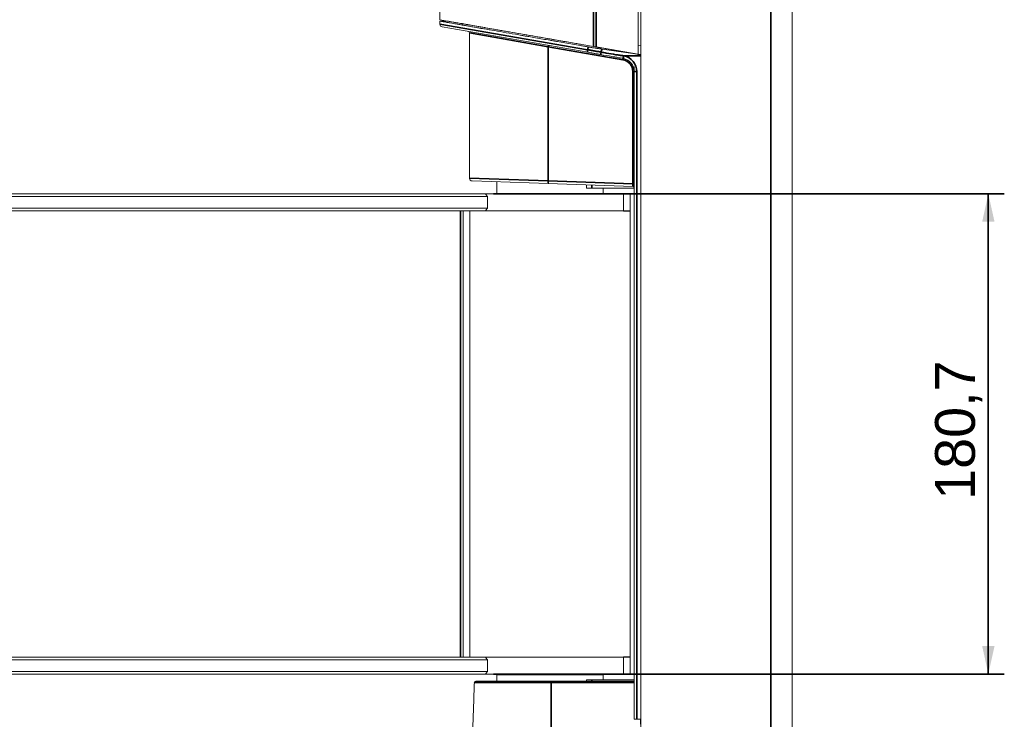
# Model space of a CAD drawing. Header units: millimetres. Extents: x 4 to 1188, y 1 to 840.
# Tile 54 of 123: x 330 to 453, y 468 to 556. Entities that reach past the tile are written whole.
import ezdxf

# ---------------------------------------------------------------- set-up
doc = ezdxf.new("R2010")
doc.units = ezdxf.units.MM
doc.layers.add('1', color=7, linetype='Continuous', true_color=0xffffff)
doc.styles.add('Arial Unicode MS', font='Arial Unicode MS')
doc.dimstyles.get("Standard").update_dxf_attribs({"dimtxt": 0.18, "dimasz": 0.18, "dimexe": 0.18, "dimexo": 0.0625, "dimgap": 0.09, "dimtad": 0, "dimtih": 1, "dimtoh": 1, "dimdec": 4, "dimzin": 0, "dimdsep": 46, "dimtxsty": 'Standard', "dimcen": 0.09, "dimadec": 0, "dimazin": 0, "dimtfac": 1, "dimtdec": 4, "dimtofl": 0, "dimtmove": 0, "dimatfit": 3, "dimfxl": 0, "dimtolj": 1, "dimtzin": 0, "dimarcsym": 0})

# ---------------------------------------------------------------- blocks, each defined once
blk = doc.blocks.new('_U10')
at = {"layer": '1', "color": 18, "lineweight": 35}
for p, q in [((236.02, 506.41), (236.02, 610.68)), ((382.61, 568.55), (382.61, 610.68)), ((236.02, 608.68), (382.61, 608.68))]:
    blk.add_line(p, q, dxfattribs=at)
at = {"layer": '1', "color": 18, "lineweight": 70}
for points in [[(236.02, 608.68), (239.52, 609.46), (239.52, 607.91)], [(382.61, 608.68), (379.11, 607.91), (379.11, 609.46)]]:
    blk.add_solid(points, dxfattribs=at)
at = {"layer": '1', "color": 18, "linetype": 'Continuous', "lineweight": 13, "insert": (300.74, 611.24), "char_height": 5, "attachment_point": 7, "line_spacing_factor": 1.047437, "style": 'Arial Unicode MS'}
blk.add_mtext('\\fArial Unicode MS|b0|i0;\\W1.0000;{\\H1.21x;(}440{\\H1.21x;)}', dxfattribs=at)
blk = doc.blocks.new('_U13')
at = {"layer": '1', "color": 18, "lineweight": 35}
for p, q in [((389.32, 534.19), (453.4, 534.19)), ((451.4, 473.96), (451.4, 534.19)), ((389.32, 473.96), (453.4, 473.96))]:
    blk.add_line(p, q, dxfattribs=at)
at = {"layer": '1', "color": 18, "lineweight": 70}
for points in [[(451.4, 534.19), (452.18, 530.69), (450.63, 530.69)], [(451.4, 473.96), (450.63, 477.46), (452.18, 477.46)]]:
    blk.add_solid(points, dxfattribs=at)
at = {"layer": '1', "color": 18, "linetype": 'Continuous', "lineweight": 13, "insert": (450.65, 495.81), "char_height": 5, "attachment_point": 7, "rotation": 90, "line_spacing_factor": 1.047437, "style": 'Arial Unicode MS'}
blk.add_mtext('\\fArial Unicode MS|b0|i0;\\W1.0000;180,7', dxfattribs=at)
blk = doc.blocks.new('_U15')
at = {"layer": '1', "color": 18, "lineweight": 35}
for p, q in [((235.05, 504.07), (213.24, 504.07)), ((215.24, 244.09), (215.24, 504.07)), ((400.45, 244.09), (213.24, 244.09))]:
    blk.add_line(p, q, dxfattribs=at)
at = {"layer": '1', "color": 18, "lineweight": 70}
for points in [[(215.24, 504.07), (216.01, 500.57), (214.46, 500.57)], [(215.24, 244.09), (214.46, 247.59), (216.01, 247.59)]]:
    blk.add_solid(points, dxfattribs=at)
at = {"layer": '1', "color": 18, "linetype": 'Continuous', "lineweight": 13, "insert": (213.17, 365.47), "char_height": 5, "attachment_point": 7, "rotation": 90, "line_spacing_factor": 1.047437, "style": 'Arial Unicode MS'}
blk.add_mtext('\\fArial Unicode MS|b0|i0;\\W1.0000;{\\H1.21x;(}780{\\H1.21x;)}', dxfattribs=at)

msp = doc.modelspace()

# ---------------------------------------------------------------- linework, layer by layer
at = {"layer": '1', "color": 154, "linetype": 'Continuous', "lineweight": 13}
for p, q in [((426.8046, 586.7325), (426.8046, 246.8746)), ((407.4713, 583.3823), (407.4713, 551.7157)), ((407.8046, 583.4411), (407.8046, 551.4988)), ((382.6127, 573.0883), (382.6127, 556.0401)), ((382.6127, 556.0401), (401.8848, 552.6844)), ((382.6127, 555.8517), (382.6127, 555.462)), ((383.5979, 555.8686), (383.5979, 555.8548)), ((401.1706, 551.9503), (382.8888, 555.1336)), ((386.3213, 554.3958), (386.3213, 536.1532)), ((402.2083, 552.6437), (401.8848, 552.6844)), ((407.4713, 551.7157), (402.2083, 552.6437)), ((407.4713, 552.8202), (407.8046, 552.7582)), ((407.8046, 551.5009), (407.8046, 468.2792)), ((406.9713, 550.1738), (406.9713, 549.5388)), ((406.9713, 468.3083), (406.9713, 549.5388)), ((396.2135, 535.4826), (386.6462, 535.8167)), ((389.7546, 535.7082), (389.7546, 534.1913)), ((406.8104, 535.1126), (396.2135, 535.4826)), ((401.0186, 535.3148), (401.0186, 534.9246)), ((401.6853, 534.9246), (401.0186, 534.9246)), ((406.9712, 534.9246), (401.6853, 534.9246)), ((403.0879, 534.1913), (403.0879, 534.9247)), ((262.3932, 534.1913), (388.3173, 534.1913)), ((388.5751, 533.858), (262.3932, 533.858)), ((388.3173, 534.1913), (405.6408, 534.1913)), ((388.5751, 533.858), (388.5751, 532.408)), ((405.6408, 532.0746), (405.6408, 534.1913)), ((405.6408, 534.158), (405.6409, 534.158)), ((405.6409, 534.158), (405.6409, 532.0413)), ((405.6409, 534.158), (406.4713, 534.158)), ((406.4713, 532.0413), (406.4713, 534.158)), ((262.3932, 532.408), (388.5751, 532.408)), ((388.3173, 532.0746), (262.3932, 532.0746)), ((385.5218, 532.0742), (385.5218, 476.0751)), ((386.3713, 532.0746), (386.3713, 476.0746)), ((388.3173, 532.0746), (405.6408, 532.0746)), ((405.6406, 532.0746), (406.4713, 532.0746)), ((405.6409, 532.0413), (406.4713, 532.0413)), ((406.4713, 476.0746), (406.4713, 532.0746)), ((262.3932, 476.0746), (388.3173, 476.0746)), ((388.5751, 475.7413), (262.3932, 475.7413)), ((405.6408, 476.0746), (388.3173, 476.0746)), ((388.5751, 475.7413), (388.5751, 474.2913)), ((405.6406, 476.0746), (406.4713, 476.0746)), ((405.6408, 473.958), (405.6408, 476.0746)), ((405.6409, 476.108), (405.6409, 473.9913)), ((405.6409, 476.108), (406.4713, 476.108)), ((406.4713, 473.9913), (406.4713, 476.108)), ((262.3932, 474.2913), (388.5751, 474.2913)), ((388.3173, 473.958), (262.3932, 473.958)), ((405.6408, 473.958), (388.3173, 473.958)), ((389.8379, 473.958), (389.7546, 473.8746)), ((389.7546, 473.8746), (389.7546, 473.0605)), ((403.0879, 473.8746), (389.7546, 473.8746)), ((396.5694, 473.0605), (406.9712, 473.0605)), ((401.0186, 473.2246), (401.0186, 473.0605)), ((401.0186, 473.2246), (401.6853, 473.2246)), ((406.9712, 473.2246), (401.6853, 473.2246)), ((403.0879, 473.8746), (403.0046, 473.958)), ((403.0879, 473.2246), (403.0879, 473.8746)), ((405.6408, 473.9913), (405.6409, 473.9913)), ((405.6409, 473.9913), (406.4713, 473.9913)), ((407.2988, 468.2969), (406.9713, 468.3083)), ((407.2988, 468.2969), (407.8046, 468.2792)), ((407.7909, 467.6864), (407.7909, 468.2798)), ((407.7984, 468.2794), (407.7984, 466.558))]:
    msp.add_line(p, q, dxfattribs=at)
at = {"layer": '1', "color": 154, "linetype": 'Continuous', "lineweight": 35}
for p, q in [((424.1379, 586.3211), (424.1379, 246.8746)), ((401.8848, 582.4136), (401.8848, 552.6844)), ((402.2083, 582.4543), (402.2083, 552.6437)), ((382.6127, 555.462), (401.1244, 552.2787)), ((396.2135, 552.6453), (386.3213, 554.3958)), ((405.5677, 551.0165), (396.2135, 552.6453)), ((396.2135, 552.6453), (396.2135, 535.8191)), ((399.647, 553.0603), (399.647, 553.0741)), ((405.1637, 552.1225), (405.1637, 552.1009)), ((405.686, 551.5009), (407.8046, 551.5009)), ((406.8104, 535.449), (406.8104, 549.5388)), ((406.9713, 549.5388), (407.2988, 549.5388)), ((407.2988, 549.5388), (407.2988, 468.2969)), ((386.3213, 536.1532), (396.2135, 535.8191)), ((396.2135, 535.8191), (406.8104, 535.449)), ((401.6853, 535.2916), (401.6853, 534.9246)), ((406.9713, 535.449), (406.8104, 535.449)), ((385.1885, 476.0751), (385.1885, 532.0742)), ((401.6853, 473.2246), (401.6853, 473.0605)), ((396.5576, 460.6575), (396.5661, 472.8996)), ((406.9711, 472.8996), (396.5661, 472.8996))]:
    msp.add_line(p, q, dxfattribs=at)
at = {"layer": '1', "color": 154, "linetype": 'Continuous', "lineweight": 13}
for centre, radius, start, end in [((382.946, 555.462), 0.3333, 182.462616, 260.122523), ((386.1546, 554.3958), 0.1667, 355.083257, 80.122523), ((405.3046, 549.5388), 1.6667, 0, 78.836055), ((386.6579, 536.1532), 0.3367, 182.831173, 268), ((406.8046, 534.946), 0.1667, 75.883707, 88)]:
    msp.add_arc(centre, radius, start, end, dxfattribs=at)
at = {"layer": '1', "color": 154, "linetype": 'Continuous', "lineweight": 35}
for centre, radius, end in [((405.3104, 549.5388), 1.5, 80.122523), ((405.2988, 549.5388), 2, 78.836055)]:
    msp.add_arc(centre, radius, 0, end, dxfattribs=at)
for centre, major_axis, ratio, start_param, end_param in [((396.2077, 552.6453), (-0.0286, -0.1642), 0.03438279, 1.57678309, 3.14159265), ((401.2277, 552.2787), (-0.0572, -0.3284), 0.30595959, 4.76561323, 6.28318531), ((402.835, 551.9989), (-0.0572, -0.3284), 0.00277172, 4.79837413, 6.28318531), ((405.5619, 551.0165), (-0.0286, -0.1642), 0.03438279, 1.57678309, 3.14159265), ((405.6477, 551.5091), (-0.0572, -0.3284), 0.01680834, 4.71759864, 6.28318531), ((405.6918, 551.5009), (-0.0645, -0.327), 0.01712226, 4.71576807, 6.28318531), ((396.2253, 535.8191), (0.0117, 0.3365), 0.03487826, 1.5720143, 3.14159265), ((406.8046, 535.4497), (-0.0058, 0.3371), 0.01721952, 3.14069339, 4.71027174), ((396.5694, 472.8938), (0, 0.1667), 0.01988558, 0, 1.53588974)]:
    msp.add_ellipse(centre, major_axis=major_axis, ratio=ratio, start_param=start_param, end_param=end_param, dxfattribs=at)
at = {"layer": '1', "color": 154, "linetype": 'Continuous', "lineweight": 13}
for centre, major_axis, ratio, start_param, end_param in [((396.4213, 540.1913), (-7.13, 7.13), 0.99999999, 1.42271522, 1.46450615), ((396.4213, 526.0746), (6.156, 7.9861), 0.99999992, 1.54839208, 1.59018302), ((396.4213, 482.0746), (-6.1641, 7.9798), 0.99999999, 1.55039413, 1.59218506), ((396.4213, 467.958), (-7.9764, 6.1686), 0.99999993, 6.26235803, 6.30414896), ((387.1061, 472.8938), (0, 0.1667), 0.99999983, 6.28317473, 7.78644303)]:
    msp.add_ellipse(centre, major_axis=major_axis, ratio=ratio, start_param=start_param, end_param=end_param, dxfattribs=at)
for points, degree in [([(383.5979, 555.8548), (383.1021, 555.8579), (382.6064, 555.8609)], 2), ([(400.2326, 552.9595), (400.0356, 552.993), (399.8404, 553.0266), (399.647, 553.0603)], 3), ([(402.0348, 552.6457), (402.4416, 552.5749), (402.8529, 552.5033)], 2), ([(402.8528, 552.5033), (405.2186, 552.0914), (407.6665, 551.6651)], 2), ([(405.6273, 551.1739), (405.615, 551.1763), (405.6028, 551.1786), (405.5905, 551.1807)], 3), ([(386.9396, 472.9005), (386.6213, 463.7855), (386.303, 454.6705)], 2)]:
    msp.add_open_spline(points, degree=degree, dxfattribs=at)
for points, knots in [([(401.2419, 552.6148), (401.1584, 552.6294), (401.0749, 552.6439), (400.9083, 552.6729), (400.8251, 552.6874), (400.5761, 552.7308), (400.4107, 552.7596), (399.9166, 552.8457), (399.5898, 552.9026), (398.6172, 553.072), (397.9792, 553.1832), (397.2733, 553.3061), (397.195, 553.3198), (397.0388, 553.347), (396.8052, 553.3877), (396.5736, 553.428), (396.113, 553.5083), (395.8095, 553.5612), (394.9096, 553.7179), (394.3238, 553.82), (393.6808, 553.932), (393.6096, 553.9444), (393.4678, 553.9691), (393.2559, 554.006), (393.0468, 554.0425), (392.6323, 554.1147), (392.3607, 554.162), (391.5603, 554.3015), (391.0458, 554.3912), (390.0547, 554.5639), (389.578, 554.6469), (388.8918, 554.7665), (388.4439, 554.8446), (388.0155, 554.9192), (387.78, 554.9603), (387.7539, 554.9648), (387.702, 554.9739), (387.6243, 554.9874), (387.4449, 555.0187), (387.2945, 555.0449), (386.9982, 555.0965), (386.615, 555.1633), (386.0755, 555.2573), (385.7396, 555.3159), (385.5371, 555.3511), (385.497, 555.3581), (385.4175, 555.372), (385.3781, 555.3789), (385.2613, 555.3992), (385.185, 555.4125), (384.9611, 555.4516), (384.8183, 555.4764), (384.5457, 555.524), (384.286, 555.5692), (384.0523, 555.6099), (383.9144, 555.634), (383.8872, 555.6387), (383.8336, 555.648), (383.8073, 555.6526), (383.7295, 555.6662), (383.6793, 555.675), (383.534, 555.7003), (383.444, 555.716), (383.1946, 555.7595), (383.0557, 555.7837), (382.9165, 555.8079), (382.8904, 555.8125), (382.8599, 555.8178), (382.8539, 555.8188), (382.8422, 555.8209), (382.8249, 555.8239), (382.7652, 555.8343), (382.6874, 555.8478), (382.6261, 555.8586), (382.6126, 555.8609), (382.6127, 555.8609)], [0, 0, 0, 0, 0.00781543, 0.00781543, 0.01563086, 0.01563086, 0.03126172, 0.03126172, 0.06252345, 0.06252345, 0.12504689, 0.12504689, 0.13286232, 0.13286232, 0.14067775, 0.15630862, 0.15630862, 0.18757034, 0.18757034, 0.25009379, 0.25009379, 0.25790922, 0.25790922, 0.26572465, 0.28135551, 0.28135551, 0.31261723, 0.31261723, 0.37514068, 0.37514068, 0.43766412, 0.43766412, 0.46892585, 0.50018757, 0.50018757, 0.50409529, 0.50409529, 0.508003, 0.51581843, 0.53144929, 0.53144929, 0.56271102, 0.59397274, 0.62523446, 0.62523446, 0.63304989, 0.63304989, 0.64086532, 0.64086532, 0.65649619, 0.65649619, 0.68775791, 0.68775791, 0.71901963, 0.75028136, 0.75028136, 0.75809679, 0.75809679, 0.76591222, 0.76591222, 0.78154308, 0.78154308, 0.8128048, 0.8128048, 0.87532825, 0.87532825, 0.89095911, 0.89095911, 0.89486683, 0.89486683, 0.89877454, 0.90658997, 0.93785169, 0.96911342, 1, 1, 1, 1]), ([(383.5979, 555.8548), (383.5979, 555.8548), (383.6036, 555.8538), (383.6179, 555.8513), (383.6212, 555.8508), (383.6268, 555.8498), (383.6287, 555.8495), (383.6328, 555.8487), (383.6435, 555.8469), (383.6565, 555.8446), (383.6921, 555.8384), (383.7515, 555.8281), (383.8341, 555.8138), (383.9754, 555.7892), (384.0925, 555.7688), (384.3724, 555.72), (384.5352, 555.6916), (384.9073, 555.6268), (385.1166, 555.5903), (385.3788, 555.5447), (385.4083, 555.5396), (385.4681, 555.5292), (385.4983, 555.5239), (385.5899, 555.508), (385.6522, 555.4972), (385.8431, 555.4639), (385.9755, 555.4409), (386.3877, 555.3691), (386.6826, 555.3178), (387.3119, 555.2082), (387.6462, 555.1499), (388.3546, 555.0265), (388.7287, 554.9614), (389.3202, 554.8584), (389.5225, 554.8232), (389.7558, 554.7826), (389.7818, 554.7781), (389.8339, 554.769), (389.8601, 554.7645), (389.9388, 554.7508), (390.0969, 554.7233), (390.2571, 554.6954), (390.5803, 554.6391), (391.0188, 554.5628), (391.472, 554.4839), (392.1627, 554.3637), (392.6377, 554.2809), (393.6165, 554.1104), (394.1204, 554.0226), (395.1574, 553.842), (395.6906, 553.7491), (396.3072, 553.6418), (396.376, 553.6298), (396.5139, 553.6058), (396.5831, 553.5937), (396.791, 553.5575), (396.9301, 553.5333), (397.3493, 553.4603), (397.6311, 553.4113), (398.4833, 553.2629), (399.0606, 553.1624), (399.647, 553.0603)], [0, 0, 0, 0, 0.03028028, 0.03028028, 0.0381006, 0.0381006, 0.04201076, 0.04201076, 0.04592092, 0.06156156, 0.06156156, 0.09284284, 0.12412412, 0.12412412, 0.18668669, 0.18668669, 0.24924925, 0.24924925, 0.31181181, 0.31181181, 0.31963213, 0.31963213, 0.32745245, 0.32745245, 0.34309309, 0.34309309, 0.37437437, 0.37437437, 0.43693694, 0.43693694, 0.4994995, 0.4994995, 0.56206206, 0.56206206, 0.59334334, 0.59334334, 0.5972535, 0.5972535, 0.60116366, 0.60116366, 0.60898398, 0.62462462, 0.62462462, 0.65590591, 0.68718719, 0.68718719, 0.74974975, 0.74974975, 0.81231231, 0.81231231, 0.87487487, 0.87487487, 0.8826952, 0.8826952, 0.89051552, 0.89051552, 0.90615616, 0.90615616, 0.93743744, 0.93743744, 1, 1, 1, 1]), ([(401.2419, 552.6148), (401.3793, 552.5909), (401.5177, 552.5675), (401.7963, 552.5219), (402.0768, 552.4774), (402.361, 552.4352), (402.6471, 552.394), (402.7911, 552.374), (402.9361, 552.3545)], [0, 0, 0, 0, 0.25, 0.25, 0.5, 0.75, 0.75, 1, 1, 1, 1]), ([(407.7258, 551.6425), (407.3276, 551.7077), (406.9291, 551.7714), (406.1316, 551.8958), (405.7327, 551.9565), (404.5351, 552.1344), (403.736, 552.2472), (402.9361, 552.3545)], [0, 0, 0, 0, 0.25, 0.25, 0.5, 0.5, 1, 1, 1, 1]), ([(402.7779, 551.6705), (402.6406, 551.6944), (402.5042, 551.7181), (402.2331, 551.7653), (401.9636, 551.8123), (401.6973, 551.8586), (401.4327, 551.9047), (401.3012, 551.9276), (401.1706, 551.9503)], [0, 0, 0, 0, 0.25, 0.25, 0.5, 0.75, 0.75, 1, 1, 1, 1]), ([(405.5905, 551.1807), (405.4733, 551.2011), (405.3561, 551.2215), (405.1218, 551.2623), (405.0046, 551.2827), (404.8288, 551.3134), (404.7702, 551.3236), (404.653, 551.344), (404.5944, 551.3542), (404.4186, 551.3848), (403.8326, 551.4868), (403.2466, 551.5888), (402.7779, 551.6705)], [0, 0, 0, 0, 0.125, 0.125, 0.25, 0.25, 0.3125, 0.3125, 0.375, 0.375, 0.5, 1, 1, 1, 1]), ([(407.6665, 551.6651), (407.6738, 551.6635), (407.6915, 551.6596), (407.7102, 551.6514), (407.7201, 551.6458), (407.7258, 551.6425)], [0, 0, 0, 0, 0.22320767, 0.54536957, 1, 1, 1, 1]), ([(407.8046, 551.5009), (407.8046, 551.5152), (407.8028, 551.5291), (407.7984, 551.5461), (407.7974, 551.5495), (407.7952, 551.5563), (407.7939, 551.5596), (407.79, 551.5695), (407.784, 551.5822), (407.7764, 551.594), (407.7701, 551.6025), (407.7679, 551.6053), (407.7633, 551.6108), (407.761, 551.6134), (407.7488, 551.6261), (407.7379, 551.635), (407.7258, 551.6425)], [0, 0, 0, 0, 0.25, 0.25, 0.3125, 0.3125, 0.375, 0.375, 0.5, 0.625, 0.625, 0.6875, 0.6875, 0.75, 0.75, 1, 1, 1, 1]), ([(406.9713, 534.946), (406.9713, 534.9553), (406.9697, 534.9736), (406.9652, 534.9915), (406.9592, 535.009), (406.9555, 535.0174), (406.9467, 535.0335), (406.9417, 535.0412), (406.9332, 535.0522), (406.9302, 535.0557), (406.9239, 535.0625), (406.9207, 535.0657), (406.9106, 535.075), (406.9033, 535.0806), (406.8917, 535.0882), (406.8877, 535.0906), (406.8796, 535.0949), (406.8755, 535.0969), (406.8629, 535.1024), (406.8542, 535.1054), (406.8452, 535.1077)], [0, 0, 0, 0, 0.125, 0.25, 0.25, 0.375, 0.375, 0.5, 0.5, 0.5625, 0.5625, 0.625, 0.625, 0.75, 0.75, 0.8125, 0.8125, 0.875, 0.875, 1, 1, 1, 1]), ([(387.1061, 473.0605), (387.1061, 473.0605), (387.1061, 473.0605), (387.1062, 473.0605), (387.114, 473.0605), (387.1481, 473.0605), (387.2048, 473.0605), (387.2577, 473.0605), (387.2956, 473.0605), (387.3034, 473.0605), (387.3195, 473.0605), (387.3443, 473.0605), (387.3712, 473.0605), (387.4275, 473.0605), (387.5098, 473.0605), (387.6542, 473.0605), (387.7646, 473.0605), (387.882, 473.0605), (388.0064, 473.0605), (388.2142, 473.0605), (388.3669, 473.0605), (388.4669, 473.0605), (388.4871, 473.0605), (388.5279, 473.0605), (388.5896, 473.0605), (388.653, 473.0605), (388.782, 473.0605), (388.9597, 473.0605), (389.2434, 473.0605), (389.5442, 473.0605), (389.7561, 473.0605), (389.9738, 473.0605), (390.1974, 473.0605), (390.4325, 473.0605), (390.5832, 473.0605), (390.6135, 473.0605), (390.6743, 473.0605), (390.766, 473.0605), (390.8587, 473.0605), (391.0456, 473.0605), (391.2985, 473.0605), (391.6893, 473.0605), (392.0913, 473.0605), (392.5045, 473.0605), (392.7876, 473.0605), (393.0746, 473.0605), (393.22, 473.0605), (393.4042, 473.0605), (393.4412, 473.0605), (393.5151, 473.0605), (393.6261, 473.0605), (393.7376, 473.0605), (393.961, 473.0605), (394.2604, 473.0605), (394.7136, 473.0605), (395.171, 473.0605), (395.6326, 473.0605), (396.0985, 473.0605), (396.4119, 473.0605), (396.5694, 473.0605)], [0, 0, 0, 0, 0.00062461, 0.00062461, 0.03185509, 0.06308557, 0.09431605, 0.12554653, 0.12554653, 0.13335415, 0.13335415, 0.14116177, 0.15677701, 0.15677701, 0.1880075, 0.21923798, 0.25046846, 0.25046846, 0.28169894, 0.31292942, 0.3441599, 0.3441599, 0.35196752, 0.35196752, 0.35977514, 0.37539038, 0.37539038, 0.40662086, 0.43785134, 0.46908182, 0.5003123, 0.5003123, 0.53154279, 0.56277327, 0.56277327, 0.57058089, 0.57058089, 0.57838851, 0.59400375, 0.59400375, 0.62523423, 0.65646471, 0.68769519, 0.71892567, 0.75015615, 0.75015615, 0.78138663, 0.78138663, 0.78919425, 0.78919425, 0.79700187, 0.81261711, 0.81261711, 0.8438476, 0.87507808, 0.90630856, 0.93753904, 0.96876952, 1, 1, 1, 1])]:
    msp.add_open_spline(points, degree=3, knots=knots, dxfattribs=at)
at = {"layer": '1', "color": 154, "linetype": 'Continuous', "lineweight": 35}
for points in [[(401.1244, 552.2787), (401.1633, 552.3909), (401.2024, 552.5029), (401.2419, 552.6148)], [(402.9361, 552.3545), (402.9001, 552.2267), (402.8645, 552.0988), (402.8292, 551.9708)], [(405.6419, 551.5084), (405.6566, 551.506), (405.6713, 551.5036), (405.686, 551.5009)]]:
    msp.add_open_spline(points, degree=3, dxfattribs=at)
for points, knots in [([(401.1244, 552.2787), (401.2622, 552.2537), (401.4014, 552.2285), (401.6122, 552.1904), (401.6829, 552.1776), (401.8249, 552.1519), (401.896, 552.1391), (402.1098, 552.1005), (402.3961, 552.0488), (402.6845, 551.9969), (402.8292, 551.9708)], [0, 0, 0, 0, 0.25, 0.25, 0.375, 0.375, 0.5, 0.5, 0.75, 1, 1, 1, 1]), ([(402.8292, 551.9708), (403.0481, 551.9327), (403.2671, 551.8946), (403.887, 551.7866), (404.2881, 551.7168), (404.6891, 551.647), (404.6891, 551.647), (404.6891, 551.647)], [0, 0, 0, 0, 0.35312976, 0.35312976, 0.99999117, 0.99999117, 1, 1, 1, 1]), ([(404.6891, 551.647), (404.7091, 551.6448), (404.729, 551.6425), (404.7688, 551.6378), (404.7888, 551.6354), (404.8485, 551.6278), (404.8882, 551.6225), (405.0074, 551.606), (405.0868, 551.5944), (405.2455, 551.5704), (405.3248, 551.5582), (405.4833, 551.5334), (405.5626, 551.5209), (405.6419, 551.5084)], [0, 0, 0, 0, 0.0625, 0.0625, 0.125, 0.125, 0.25, 0.25, 0.5, 0.5, 0.75, 0.75, 1, 1, 1, 1]), ([(396.5661, 472.8996), (396.5648, 472.8996), (396.5636, 472.8996), (396.5611, 472.8996), (396.5573, 472.8996), (396.5486, 472.8996), (396.531, 472.8996), (396.496, 472.8996), (396.4261, 472.8996), (396.2864, 472.8996), (396.1671, 472.8996), (395.9291, 472.8996), (395.6132, 472.8996), (395.1436, 472.8996), (394.6783, 472.8996), (394.2172, 472.8996), (393.9127, 472.8996), (393.6855, 472.8996), (393.5721, 472.8996), (393.4591, 472.8996), (393.3839, 472.8996), (393.3463, 472.8996), (393.1589, 472.8996), (393.011, 472.8996), (392.7191, 472.8996), (392.4311, 472.8996), (392.0107, 472.8996), (391.6018, 472.8996), (391.2043, 472.8996), (390.947, 472.8996), (390.7569, 472.8996), (390.6626, 472.8996), (390.5694, 472.8996), (390.5075, 472.8996), (390.4766, 472.8996), (390.3234, 472.8996), (390.0842, 472.8996), (389.8568, 472.8996), (389.6353, 472.8996), (389.4197, 472.8996), (389.1138, 472.8996), (388.8252, 472.8996), (388.6444, 472.8996), (388.5132, 472.8996), (388.4487, 472.8996), (388.3859, 472.8996), (388.3444, 472.8996), (388.3238, 472.8996), (388.2221, 472.8996), (388.0668, 472.8996), (387.8554, 472.8996), (387.7288, 472.8996), (387.6094, 472.8996), (387.4971, 472.8996), (387.3502, 472.8996), (387.2665, 472.8996), (387.2092, 472.8996), (387.1819, 472.8996), (387.1566, 472.8996), (387.1402, 472.8996), (387.1323, 472.8996), (387.0937, 472.8996), (387.0399, 472.8996), (386.9823, 472.8996), (386.9475, 472.8996), (386.9396, 472.8996), (386.9396, 472.8996), (386.9396, 472.8996), (386.9396, 472.8996)], [0, 0, 0, 0, 0.00024408, 0.00024408, 0.00048816, 0.00097632, 0.00195264, 0.00390527, 0.00781055, 0.01562109, 0.03124219, 0.03124219, 0.06248438, 0.09372657, 0.12496876, 0.15621095, 0.18745314, 0.18745314, 0.20307423, 0.21088478, 0.21088478, 0.21869533, 0.21869533, 0.24993752, 0.24993752, 0.28117971, 0.31242189, 0.34366408, 0.37490627, 0.40614846, 0.40614846, 0.42176956, 0.4295801, 0.4295801, 0.43739065, 0.43739065, 0.46863284, 0.49987503, 0.49987503, 0.53111722, 0.56235941, 0.5936016, 0.62484379, 0.62484379, 0.64046488, 0.64827543, 0.64827543, 0.65608598, 0.65608598, 0.68732817, 0.71857036, 0.74981255, 0.74981255, 0.78105474, 0.81229693, 0.84353912, 0.84353912, 0.85916021, 0.86697076, 0.86697076, 0.8747813, 0.8747813, 0.90602349, 0.93726568, 0.96850787, 0.99975006, 0.99975006, 1, 1, 1, 1])]:
    msp.add_open_spline(points, degree=3, knots=knots, dxfattribs=at)

# ---------------------------------------------------------------- dimensions: what is measured, and where the dimension line sits
at = {"layer": '1', "color": 18, "linetype": 'Continuous', "lineweight": 13}
dim = msp.add_linear_dim(base=(382.6127, 608.6843), p1=(236.0214, 505.408), p2=(382.6127, 567.549), dimstyle='Standard', override={"dimtxt": 5, "dimasz": 3.5, "dimexe": 2, "dimexo": 1, "dimgap": 2.5, "dimtad": 1, "dimtih": 1, "dimtoh": 0, "dimdec": 0, "dimlfac": 3, "dimzin": 8, "dimdsep": 44, "dimlunit": 2, "dimpost": '(<>)', "dimtxsty": 'Arial Unicode MS', "dimsah": 1, "dimse1": 0, "dimse2": 0, "dimsd1": 0, "dimsd2": 0, "dimclrd": 18, "dimclre": 18, "dimclrt": 18, "dimtm": -0.1, "dimtfac": 0.4, "dimtdec": 2, "dimtofl": 1, "dimtmove": 0, "dimtzin": 8, "dimlwd": 35, "dimlwe": 35}, dxfattribs=at)
dim.commit()
dim.dimension.update_dxf_attribs({"geometry": '_U10', "text_midpoint": (309.317, 608.6843), "dimtype": 160})
for base, p1, p2, override, picture, middle in [((451.4046, 473.958), (282.8693, 534.1913), (262.3932, 473.958), {"dimtxt": 5, "dimasz": 3.5, "dimexe": 2, "dimexo": 1, "dimgap": 2.5, "dimtad": 1, "dimtih": 0, "dimtoh": 0, "dimdec": 1, "dimlfac": 3, "dimzin": 8, "dimdsep": 44, "dimlunit": 2, "dimtxsty": 'Arial Unicode MS', "dimsah": 1, "dimse1": 0, "dimse2": 0, "dimsd1": 0, "dimsd2": 0, "dimclrd": 18, "dimclre": 18, "dimclrt": 18, "dimtol": 0, "dimtm": -0.1, "dimtfac": 0.4, "dimtdec": 2, "dimtofl": 1, "dimtmove": 0, "dimtzin": 8, "dimlwd": 35, "dimlwe": 35}, '_U13', (451.4046, 504.0746)), ((215.2366, 504.0746), (401.446, 244.0913), (236.0519, 504.0746), {"dimtxt": 5, "dimasz": 3.5, "dimexe": 2, "dimexo": 1, "dimgap": 2.5, "dimtad": 1, "dimtih": 0, "dimtoh": 0, "dimdec": 0, "dimlfac": 3, "dimzin": 8, "dimdsep": 44, "dimlunit": 2, "dimpost": '(<>)', "dimtxsty": 'Arial Unicode MS', "dimsah": 1, "dimse1": 0, "dimse2": 0, "dimsd1": 0, "dimsd2": 0, "dimclrd": 18, "dimclre": 18, "dimclrt": 18, "dimtm": -0.1, "dimtfac": 0.4, "dimtdec": 2, "dimtofl": 1, "dimtmove": 0, "dimtzin": 8, "dimlwd": 35, "dimlwe": 35}, '_U15', (215.2366, 374.083))]:
    dim = msp.add_linear_dim(base=base, p1=p1, p2=p2, angle=90, dimstyle='Standard', override=override, dxfattribs=at)
    dim.commit()
    dim.dimension.update_dxf_attribs({"geometry": picture, "text_midpoint": middle, "dimtype": 160})

doc.saveas('drawing.dxf')
